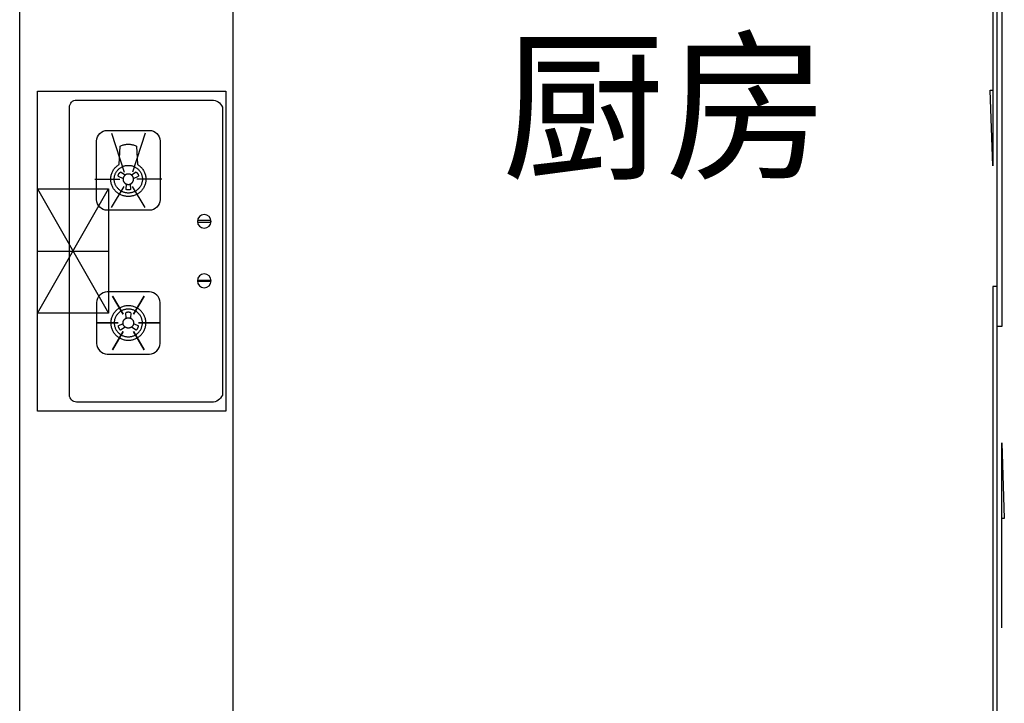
# Model space of a CAD drawing. Header units: millimetres. Extents: x 296296 to 297283, y 219875 to 220035.
# Tile 138 of 256: x 296863.62 to 296866.39, y 220016.33 to 220018.26. Entities that reach past the tile are written whole.
import ezdxf

# ---------------------------------------------------------------- set-up
doc = ezdxf.new("R2010")
doc.units = ezdxf.units.MM
doc.styles.get("Standard").update_dxf_attribs({"font": 'arial.ttf'})

# ---------------------------------------------------------------- blocks, each defined once
blk = doc.blocks.new('4uyh5uj6kj67j75rykjtuk7tsik76ykj')
at = {"color": 253}
blk.add_text('厨房', height=337.59, dxfattribs=at).set_placement((815730.6, 431145.4))
blk = doc.blocks.new('185洋房-边套（报建版）-旧规$0$185洋房-边套（报建版）$0$洋房户型$0$A$C98681575')
at = {"color": 253}
for p, q in [((252.6, 672.5), (265.6, 664)), ((283.3, 664), (296.3, 672.5)), ((259.7, 653.9), (245.7, 660.7)), ((267.5, 623.6), (268.6, 638.9)), ((280.4, 638.9), (281.4, 623.6)), ((303.3, 660.7), (289.2, 653.9)), ((530, 275), (330, 625)), ((530, 625), (330, 275)), ((267.5, 276.4), (268.6, 261.1)), ((280.4, 261.1), (281.4, 276.4)), ((259.7, 246.1), (245.7, 239.3)), ((252.6, 227.5), (265.6, 236.1)), ((283.3, 236.1), (296.3, 227.5)), ((303.3, 239.3), (289.2, 246.1))]:
    blk.add_line(p, q, dxfattribs=at)
for points in [[(0, 900), (0, 0), (530, 0), (530, 900)], [(229.9, 323.5), (260.1, 272.2)], [(319.1, 323.5), (288.8, 272.2)], [(185.3, 247.8), (245.7, 247.8)], [(229.9, 172), (260.1, 223.3)], [(319.1, 172), (288.8, 223.3)], [(363.7, 247.8), (303.2, 247.8)]]:
    blk.add_lwpolyline(points, close=True, dxfattribs=at)
for points in [[(440, 45), (440, 855, 0.414214), (420, 875), (40, 875, 0.324936), (10, 855), (10, 45, 0.324936), (40, 25), (420, 25, 0.414214)], [(215.3, 564.8), (333.7, 564.8, 0.414214), (363.7, 594.8), (363.7, 759.7, 0.414214), (333.7, 789.7), (215.3, 789.7, 0.414214), (185.3, 759.7), (185.3, 594.8, 0.414214)], [(44.6, 535.7), (77.4, 535.7, -1), (77.4, 531.7), (44.6, 531.7, -1)], [(44.6, 364.3), (77.4, 364.3, 1), (77.4, 368.3), (44.6, 368.3, 1)], [(215.3, 335.2), (333.7, 335.2, -0.414214), (363.7, 305.2), (363.7, 190.3, -0.414214), (333.7, 160.3), (215.3, 160.3, -0.414214), (185.3, 190.3), (185.3, 305.2, -0.414214)]]:
    blk.add_lwpolyline(points, format="xyb", close=True, dxfattribs=at)
for points in [[(227.4, 782.2), (262.6, 672.5)], [(321.5, 782.2), (286.4, 672.5)], [(180.3, 652.3), (250.7, 652.3)], [(368.6, 652.3), (298.3, 652.3)], [(227.4, 572.3), (262.6, 632.1)], [(321.5, 572.3), (286.4, 632.1)], [(530, 625), (330, 625), (330, 275), (530, 275)], [(530, 450), (330, 450)]]:
    blk.add_lwpolyline(points, dxfattribs=at)
for points in [[(224.9, 652.3, 0), (225, 649.9, 0), (225.2, 647.5, 0), (225.5, 645.1, 0), (225.9, 642.8, 0), (226.4, 640.4, 0), (227.1, 638.1, 0), (227.8, 635.9, 0), (228.7, 633.7, 0), (229.7, 631.5, 0), (230.8, 629.3, 0), (232, 627.3, 0), (233.3, 625.3, 0), (234.7, 623.3, 0), (236.2, 621.4, 0), (237.8, 619.6, 0), (239.4, 617.9, 0), (241.2, 616.2, 0), (243, 614.7, 0), (245, 613.2, 0), (246.9, 611.9, 0), (249, 610.6, 0), (251.1, 609.4, 0), (253.3, 608.3, 0), (255.5, 607.4, 0), (257.8, 606.5, 0), (260.1, 605.8, 0), (262.4, 605.1, 0), (264.8, 604.6, 0), (267.2, 604.2, 0), (269.6, 603.9, 0), (272, 603.7, 0), (274.5, 603.7, 0), (276.9, 603.7, 0), (279.3, 603.9, 0), (281.7, 604.2, 0), (284.1, 604.6, 0), (286.5, 605.1, 0), (288.9, 605.8, 0), (291.2, 606.5, 0), (293.4, 607.4, 0), (295.7, 608.3, 0), (297.8, 609.4, 0), (299.9, 610.6, 0), (302, 611.9, 0), (304, 613.2, 0), (305.9, 614.7, 0), (307.7, 616.2, 0), (309.5, 617.9, 0), (311.2, 619.6, 0), (312.8, 621.4, 0), (314.3, 623.3, 0), (315.7, 625.3, 0), (317, 627.3, 0), (318.2, 629.3, 0), (319.3, 631.5, 0), (320.2, 633.7, 0), (321.1, 635.9, 0), (321.9, 638.1, 0), (322.5, 640.4, 0), (323.1, 642.8, 0), (323.5, 645.1, 0), (323.8, 647.5, 0), (324, 649.9, 0), (324, 652.3, 0), (324, 654.6, 0), (323.8, 657, 0), (323.5, 659.4, 0), (323.1, 661.7, 0), (322.5, 664.1, 0), (321.9, 666.4, 0), (321.1, 668.6, 0), (320.2, 670.8, 0), (319.3, 673, 0), (318.2, 675.2, 0), (317, 677.2, 0), (315.7, 679.2, 0), (314.3, 681.2, 0), (312.8, 683.1, 0), (311.2, 684.9, 0), (309.5, 686.6, 0), (307.7, 688.3, 0), (305.9, 689.8, 0), (304, 691.3, 0), (302, 692.7, 0), (299.9, 693.9, 0), (297.8, 745.1, 0), (295.7, 746.2, 0), (293.4, 747.1, 0), (291.2, 748, 0), (288.9, 748.8, 0), (286.5, 749.4, 0), (284.1, 749.9, 0), (281.7, 750.3, 0), (279.3, 750.6, 0), (276.9, 750.8, 0), (274.5, 750.8, 0), (272, 750.8, 0), (269.6, 750.6, 0), (267.2, 750.3, 0), (264.8, 749.9, 0), (262.4, 749.4, 0), (260.1, 748.8, 0), (257.8, 748, 0), (255.5, 747.1, 0), (253.3, 746.2, 0), (251.1, 745.1, 0), (249, 693.9, 0), (246.9, 692.7, 0), (245, 691.3, 0), (243, 689.8, 0), (241.2, 688.3, 0), (239.4, 686.6, 0), (237.8, 684.9, 0), (236.2, 683.1, 0), (234.7, 681.2, 0), (233.3, 679.2, 0), (232, 677.2, 0), (230.8, 675.2, 0), (229.7, 673, 0), (228.7, 670.8, 0), (227.8, 668.6, 0), (227.1, 666.4, 0), (226.4, 664.1, 0), (225.9, 661.7, 0), (225.5, 659.4, 0), (225.2, 657, 0), (225, 654.6, 0), (224.9, 652.3, 0)], [(234.8, 652.3, 0), (234.9, 650.3, 0), (235, 648.4, 0), (235.3, 646.5, 0), (235.6, 644.7, 0), (236, 642.8, 0), (236.5, 641, 0), (237.1, 639.2, 0), (237.8, 637.4, 0), (238.6, 635.6, 0), (239.5, 633.9, 0), (240.5, 632.3, 0), (241.5, 630.7, 0), (242.6, 629.1, 0), (243.8, 627.6, 0), (245.1, 626.1, 0), (246.4, 624.8, 0), (247.8, 623.5, 0), (249.3, 622.2, 0), (250.9, 621, 0), (252.4, 619.9, 0), (254.1, 618.9, 0), (255.8, 618, 0), (257.5, 617.1, 0), (259.3, 616.3, 0), (261.1, 615.7, 0), (263, 615.1, 0), (264.8, 614.5, 0), (266.7, 614.1, 0), (268.7, 613.8, 0), (270.6, 613.6, 0), (272.5, 613.4, 0), (274.5, 613.4, 0), (276.4, 613.4, 0), (278.4, 613.6, 0), (280.3, 613.8, 0), (282.2, 614.1, 0), (284.1, 614.5, 0), (286, 615.1, 0), (287.8, 615.7, 0), (289.6, 616.3, 0), (291.4, 617.1, 0), (293.2, 618, 0), (294.8, 618.9, 0), (296.5, 619.9, 0), (298.1, 621, 0), (299.6, 622.2, 0), (301.1, 623.5, 0), (302.5, 624.8, 0), (303.8, 626.1, 0), (305.1, 627.6, 0), (306.3, 629.1, 0), (307.4, 630.7, 0), (308.5, 632.3, 0), (309.4, 633.9, 0), (310.3, 635.6, 0), (311.1, 637.4, 0), (311.8, 639.2, 0), (312.4, 641, 0), (312.9, 642.8, 0), (313.3, 644.7, 0), (313.7, 646.5, 0), (313.9, 648.4, 0), (314.1, 650.3, 0), (314.1, 652.3, 0), (314.1, 654.2, 0), (313.9, 656.1, 0), (313.7, 658, 0), (313.3, 659.8, 0), (312.9, 661.7, 0), (312.4, 663.5, 0), (311.8, 665.3, 0), (311.1, 667.1, 0), (310.3, 668.9, 0), (309.4, 670.6, 0), (308.5, 672.2, 0), (307.4, 673.8, 0), (306.3, 675.4, 0), (305.1, 676.9, 0), (303.8, 678.4, 0), (302.5, 679.7, 0), (301.1, 681.1, 0), (299.6, 682.3, 0), (298.1, 683.5, 0), (296.5, 684.6, 0), (294.8, 685.6, 0), (293.2, 686.5, 0), (291.4, 687.4, 0), (289.6, 688.2, 0), (287.8, 688.9, 0), (286, 689.5, 0), (284.1, 690, 0), (282.2, 690.4, 0), (280.3, 690.7, 0), (278.4, 690.9, 0), (276.4, 691.1, 0), (274.5, 691.1, 0), (272.5, 691.1, 0), (270.6, 690.9, 0), (268.7, 690.7, 0), (266.7, 690.4, 0), (264.8, 690, 0), (263, 689.5, 0), (261.1, 688.9, 0), (259.3, 688.2, 0), (257.5, 687.4, 0), (255.8, 686.5, 0), (254.1, 685.6, 0), (252.4, 684.6, 0), (250.9, 683.5, 0), (249.3, 682.3, 0), (247.8, 681.1, 0), (246.4, 679.7, 0), (245.1, 678.4, 0), (243.8, 676.9, 0), (242.6, 675.4, 0), (241.5, 673.8, 0), (240.5, 672.2, 0), (239.5, 670.6, 0), (238.6, 668.9, 0), (237.8, 667.1, 0), (237.1, 665.3, 0), (236.5, 663.5, 0), (236, 661.7, 0), (235.6, 659.8, 0), (235.3, 658, 0), (235, 656.1, 0), (234.9, 654.2, 0), (234.8, 652.3, 0)], [(252.6, 672.5, 0), (252.5, 672.4, 0), (252.4, 672.3, 0), (252.4, 672.3, 0), (252.3, 672.2, 0), (252.2, 672.1, 0), (252.1, 672.1, 0), (252, 672, 0), (251.9, 671.9, 0), (251.8, 671.9, 0), (251.7, 671.8, 0), (251.7, 671.7, 0), (251.6, 671.7, 0), (251.5, 671.6, 0), (251.4, 671.5, 0), (251.3, 671.5, 0), (251.2, 671.4, 0), (251.1, 671.3, 0), (251.1, 671.2, 0), (251, 671.2, 0), (250.9, 671.1, 0), (250.8, 671, 0), (250.7, 670.9, 0), (250.7, 670.9, 0), (250.6, 670.8, 0), (250.5, 670.7, 0), (250.4, 670.6, 0), (250.3, 670.5, 0), (250.3, 670.5, 0), (250.2, 670.4, 0), (250.1, 670.3, 0), (250, 670.2, 0), (250, 670.1, 0), (249.9, 670.1, 0), (249.8, 670, 0), (249.7, 669.9, 0), (249.7, 669.8, 0), (249.6, 669.7, 0), (249.5, 669.6, 0), (249.5, 669.6, 0), (249.4, 669.5, 0), (249.3, 669.4, 0), (249.2, 669.3, 0), (249.2, 669.2, 0), (249.1, 669.1, 0), (249, 669, 0), (249, 669, 0), (248.9, 668.9, 0), (248.8, 668.8, 0), (248.8, 668.7, 0), (248.7, 668.6, 0), (248.6, 668.5, 0), (248.6, 668.4, 0), (248.5, 668.3, 0), (248.5, 668.2, 0), (248.4, 668.2, 0), (248.3, 668.1, 0), (248.3, 668, 0), (248.2, 667.9, 0), (248.2, 667.8, 0), (248.1, 667.7, 0), (248, 667.6, 0), (248, 667.5, 0), (247.9, 667.4, 0), (247.9, 667.3, 0), (247.8, 667.2, 0), (247.8, 667.1, 0), (247.7, 667, 0), (247.6, 666.9, 0), (247.6, 666.8, 0), (247.5, 666.7, 0), (247.5, 666.6, 0), (247.4, 666.5, 0), (247.4, 666.4, 0), (247.3, 666.4, 0), (247.3, 666.3, 0), (247.2, 666.2, 0), (247.2, 666.1, 0), (247.1, 666, 0), (247.1, 665.9, 0), (247.1, 665.8, 0), (247, 665.7, 0), (247, 665.6, 0), (246.9, 665.5, 0), (246.9, 665.4, 0), (246.8, 665.3, 0), (246.8, 665.1, 0), (246.8, 665, 0), (246.7, 664.9, 0), (246.7, 664.8, 0), (246.6, 664.7, 0), (246.6, 664.6, 0), (246.6, 664.5, 0), (246.5, 664.4, 0), (246.5, 664.3, 0), (246.5, 664.2, 0), (246.4, 664.1, 0), (246.4, 664, 0), (246.4, 663.9, 0), (246.3, 663.8, 0), (246.3, 663.7, 0), (246.3, 663.6, 0), (246.2, 663.5, 0), (246.2, 663.4, 0), (246.2, 663.3, 0), (246.1, 663.2, 0), (246.1, 663.1, 0), (246.1, 663, 0), (246.1, 662.9, 0), (246, 662.7, 0), (246, 662.6, 0), (246, 662.5, 0), (246, 662.4, 0), (245.9, 662.3, 0), (245.9, 662.2, 0), (245.9, 662.1, 0), (245.9, 662, 0), (245.9, 661.9, 0), (245.8, 661.8, 0), (245.8, 661.7, 0), (245.8, 661.6, 0), (245.8, 661.5, 0), (245.8, 661.3, 0), (245.8, 661.2, 0), (245.7, 661.1, 0), (245.7, 661, 0), (245.7, 660.9, 0), (245.7, 660.8, 0), (245.7, 660.7, 0)], [(259.6, 652.3, 0), (259.6, 652.6, 0), (259.6, 653, 0), (259.6, 653.3, 0), (259.7, 653.7, 0), (259.7, 654, 0), (259.8, 654.4, 0), (259.8, 654.7, 0), (259.9, 655.1, 0), (260, 655.4, 0), (260.1, 655.8, 0), (260.1, 656.1, 0), (260.2, 656.5, 0), (260.4, 656.8, 0), (260.5, 657.2, 0), (260.6, 657.5, 0), (260.7, 657.8, 0), (260.9, 658.2, 0), (261, 658.5, 0), (261.2, 658.8, 0), (261.4, 659.1, 0), (261.5, 659.4, 0), (261.7, 659.7, 0), (261.9, 660.1, 0), (262.1, 660.4, 0), (262.3, 660.6, 0), (262.5, 660.9, 0), (262.8, 661.2, 0), (263, 661.5, 0), (263.2, 661.8, 0), (263.5, 662, 0), (263.7, 662.3, 0), (264, 662.6, 0), (264.2, 662.8, 0), (264.5, 663.1, 0), (264.8, 663.3, 0), (265, 663.5, 0), (265.3, 663.7, 0), (265.6, 664, 0), (265.9, 664.2, 0), (266.2, 664.4, 0), (266.5, 664.6, 0), (266.8, 664.8, 0), (267.1, 664.9, 0), (267.5, 665.1, 0), (267.8, 665.3, 0), (268.1, 665.4, 0), (268.4, 665.6, 0), (268.8, 665.7, 0), (269.1, 665.9, 0), (269.5, 666, 0), (269.8, 666.1, 0), (270.2, 666.2, 0), (270.5, 666.3, 0), (270.9, 666.4, 0), (271.2, 666.5, 0), (271.6, 666.6, 0), (271.9, 666.6, 0), (272.3, 666.7, 0), (272.6, 666.7, 0), (273, 666.8, 0), (273.4, 666.8, 0), (273.7, 666.8, 0), (274.1, 666.8, 0), (274.5, 666.8, 0), (274.8, 666.8, 0), (275.2, 666.8, 0), (275.6, 666.8, 0), (275.9, 666.8, 0), (276.3, 666.7, 0), (276.7, 666.7, 0), (277, 666.6, 0), (277.4, 666.6, 0), (277.7, 666.5, 0), (278.1, 666.4, 0), (278.4, 666.3, 0), (278.8, 666.2, 0), (279.1, 666.1, 0), (279.5, 666, 0), (279.8, 665.9, 0), (280.2, 665.7, 0), (280.5, 665.6, 0), (280.8, 665.4, 0), (281.2, 665.3, 0), (281.5, 665.1, 0), (281.8, 664.9, 0), (282.1, 664.8, 0), (282.4, 664.6, 0), (282.7, 664.4, 0), (283, 664.2, 0), (283.3, 664, 0), (283.6, 663.7, 0), (283.9, 663.5, 0), (284.2, 663.3, 0), (284.5, 663.1, 0), (284.7, 662.8, 0), (285, 662.6, 0), (285.2, 662.3, 0), (285.5, 662, 0), (285.7, 661.8, 0), (286, 661.5, 0), (286.2, 661.2, 0), (286.4, 660.9, 0), (286.6, 660.6, 0), (286.8, 660.4, 0), (287, 660.1, 0), (287.2, 659.7, 0), (287.4, 659.4, 0), (287.6, 659.1, 0), (287.7, 658.8, 0), (287.9, 658.5, 0), (288.1, 658.2, 0), (288.2, 657.8, 0), (288.3, 657.5, 0), (288.5, 657.2, 0), (288.6, 656.8, 0), (288.7, 656.5, 0), (288.8, 656.1, 0), (288.9, 655.8, 0), (289, 655.4, 0), (289, 655.1, 0), (289.1, 654.7, 0), (289.2, 654.4, 0), (289.2, 654, 0), (289.3, 653.7, 0), (289.3, 653.3, 0), (289.3, 653, 0), (289.3, 652.6, 0), (289.3, 652.3, 0)], [(303.3, 660.7, 0), (303.2, 660.8, 0), (303.2, 660.9, 0), (303.2, 661, 0), (303.2, 661.1, 0), (303.2, 661.2, 0), (303.2, 661.3, 0), (303.2, 661.5, 0), (303.1, 661.6, 0), (303.1, 661.7, 0), (303.1, 661.8, 0), (303.1, 661.9, 0), (303.1, 662, 0), (303, 662.1, 0), (303, 662.2, 0), (303, 662.3, 0), (303, 662.4, 0), (303, 662.5, 0), (302.9, 662.6, 0), (302.9, 662.7, 0), (302.9, 662.9, 0), (302.9, 663, 0), (302.8, 663.1, 0), (302.8, 663.2, 0), (302.8, 663.3, 0), (302.7, 663.4, 0), (302.7, 663.5, 0), (302.7, 663.6, 0), (302.7, 663.7, 0), (302.6, 663.8, 0), (302.6, 663.9, 0), (302.6, 664, 0), (302.5, 664.1, 0), (302.5, 664.2, 0), (302.5, 664.3, 0), (302.4, 664.4, 0), (302.4, 664.5, 0), (302.3, 664.6, 0), (302.3, 664.7, 0), (302.3, 664.8, 0), (302.2, 664.9, 0), (302.2, 665, 0), (302.1, 665.1, 0), (302.1, 665.3, 0), (302.1, 665.4, 0), (302, 665.5, 0), (302, 665.6, 0), (301.9, 665.7, 0), (301.9, 665.8, 0), (301.8, 665.9, 0), (301.8, 666, 0), (301.7, 666.1, 0), (301.7, 666.2, 0), (301.6, 666.3, 0), (301.6, 666.4, 0), (301.5, 666.4, 0), (301.5, 666.5, 0), (301.4, 666.6, 0), (301.4, 666.7, 0), (301.3, 666.8, 0), (301.3, 666.9, 0), (301.2, 667, 0), (301.2, 667.1, 0), (301.1, 667.2, 0), (301.1, 667.3, 0), (301, 667.4, 0), (301, 667.5, 0), (300.9, 667.6, 0), (300.8, 667.7, 0), (300.8, 667.8, 0), (300.7, 667.9, 0), (300.7, 668, 0), (300.6, 668.1, 0), (300.5, 668.2, 0), (300.5, 668.2, 0), (300.4, 668.3, 0), (300.4, 668.4, 0), (300.3, 668.5, 0), (300.2, 668.6, 0), (300.2, 668.7, 0), (300.1, 668.8, 0), (300, 668.9, 0), (300, 669, 0), (299.9, 669, 0), (299.8, 669.1, 0), (299.8, 669.2, 0), (299.7, 669.3, 0), (299.6, 669.4, 0), (299.6, 669.5, 0), (299.5, 669.6, 0), (299.4, 669.6, 0), (299.3, 669.7, 0), (299.3, 669.8, 0), (299.2, 669.9, 0), (299.1, 670, 0), (299, 670.1, 0), (299, 670.1, 0), (298.9, 670.2, 0), (298.8, 670.3, 0), (298.7, 670.4, 0), (298.7, 670.5, 0), (298.6, 670.5, 0), (298.5, 670.6, 0), (298.4, 670.7, 0), (298.4, 670.8, 0), (298.3, 670.9, 0), (298.2, 670.9, 0), (298.1, 671, 0), (298, 671.1, 0), (298, 671.2, 0), (297.9, 671.2, 0), (297.8, 671.3, 0), (297.7, 671.4, 0), (297.6, 671.5, 0), (297.5, 671.5, 0), (297.5, 671.6, 0), (297.4, 671.7, 0), (297.3, 671.7, 0), (297.2, 671.8, 0), (297.1, 671.9, 0), (297, 671.9, 0), (296.9, 672, 0), (296.8, 672.1, 0), (296.8, 672.1, 0), (296.7, 672.2, 0), (296.6, 672.3, 0), (296.5, 672.3, 0), (296.4, 672.4, 0), (296.3, 672.5, 0)], [(289.3, 652.3, 0), (289.3, 651.9, 0), (289.3, 651.5, 0), (289.3, 651.2, 0), (289.3, 650.8, 0), (289.2, 650.5, 0), (289.2, 650.1, 0), (289.1, 649.8, 0), (289, 649.4, 0), (289, 649.1, 0), (288.9, 648.7, 0), (288.8, 648.4, 0), (288.7, 648, 0), (288.6, 647.7, 0), (288.5, 647.3, 0), (288.3, 647, 0), (288.2, 646.7, 0), (288.1, 646.3, 0), (287.9, 646, 0), (287.7, 645.7, 0), (287.6, 645.4, 0), (287.4, 645.1, 0), (287.2, 644.8, 0), (287, 644.5, 0), (286.8, 644.2, 0), (286.6, 643.9, 0), (286.4, 643.6, 0), (286.2, 643.3, 0), (286, 643, 0), (285.7, 642.7, 0), (285.5, 642.5, 0), (285.2, 642.2, 0), (285, 641.9, 0), (284.7, 641.7, 0), (284.5, 641.5, 0), (284.2, 641.2, 0), (283.9, 641, 0), (283.6, 640.8, 0), (283.3, 640.5, 0), (283, 640.3, 0), (282.7, 640.1, 0), (282.4, 639.9, 0), (282.1, 639.7, 0), (281.8, 639.6, 0), (281.5, 639.4, 0), (281.2, 639.2, 0), (280.8, 639.1, 0), (280.5, 638.9, 0), (280.2, 638.8, 0), (279.8, 638.7, 0), (279.5, 638.5, 0), (279.1, 638.4, 0), (278.8, 638.3, 0), (278.4, 638.2, 0), (278.1, 638.1, 0), (277.7, 638, 0), (277.4, 638, 0), (277, 637.9, 0), (276.7, 637.8, 0), (276.3, 637.8, 0), (275.9, 637.7, 0), (275.6, 637.7, 0), (275.2, 637.7, 0), (274.8, 637.7, 0), (274.5, 637.7, 0), (274.1, 637.7, 0), (273.7, 637.7, 0), (273.4, 637.7, 0), (273, 637.7, 0), (272.6, 637.8, 0), (272.3, 637.8, 0), (271.9, 637.9, 0), (271.6, 638, 0), (271.2, 638, 0), (270.9, 638.1, 0), (270.5, 638.2, 0), (270.2, 638.3, 0), (269.8, 638.4, 0), (269.5, 638.5, 0), (269.1, 638.7, 0), (268.8, 638.8, 0), (268.4, 638.9, 0), (268.1, 639.1, 0), (267.8, 639.2, 0), (267.5, 639.4, 0), (267.1, 639.6, 0), (266.8, 639.7, 0), (266.5, 639.9, 0), (266.2, 640.1, 0), (265.9, 640.3, 0), (265.6, 640.5, 0), (265.3, 640.8, 0), (265, 641, 0), (264.8, 641.2, 0), (264.5, 641.5, 0), (264.2, 641.7, 0), (264, 641.9, 0), (263.7, 642.2, 0), (263.5, 642.5, 0), (263.2, 642.7, 0), (263, 643, 0), (262.8, 643.3, 0), (262.5, 643.6, 0), (262.3, 643.9, 0), (262.1, 644.2, 0), (261.9, 644.5, 0), (261.7, 644.8, 0), (261.5, 645.1, 0), (261.4, 645.4, 0), (261.2, 645.7, 0), (261, 646, 0), (260.9, 646.3, 0), (260.7, 646.7, 0), (260.6, 647, 0), (260.5, 647.3, 0), (260.4, 647.7, 0), (260.2, 648, 0), (260.1, 648.4, 0), (260.1, 648.7, 0), (260, 649.1, 0), (259.9, 649.4, 0), (259.8, 649.8, 0), (259.8, 650.1, 0), (259.7, 650.5, 0), (259.7, 650.8, 0), (259.6, 651.2, 0), (259.6, 651.5, 0), (259.6, 651.9, 0), (259.6, 652.3, 0)], [(267.5, 623.6, 0), (267.6, 623.5, 0), (267.7, 623.5, 0), (267.8, 623.5, 0), (267.9, 623.4, 0), (268, 623.4, 0), (268.1, 623.3, 0), (268.3, 623.3, 0), (268.4, 623.3, 0), (268.5, 623.2, 0), (268.6, 623.2, 0), (268.7, 623.1, 0), (268.8, 623.1, 0), (268.9, 623.1, 0), (269, 623, 0), (269.1, 623, 0), (269.2, 623, 0), (269.3, 622.9, 0), (269.4, 622.9, 0), (269.5, 622.9, 0), (269.6, 622.8, 0), (269.7, 622.8, 0), (269.8, 622.8, 0), (269.9, 622.7, 0), (270.1, 622.7, 0), (270.2, 622.7, 0), (270.3, 622.6, 0), (270.4, 622.6, 0), (270.5, 622.6, 0), (270.6, 622.6, 0), (270.7, 622.5, 0), (270.8, 622.5, 0), (270.9, 622.5, 0), (271, 622.5, 0), (271.1, 622.5, 0), (271.2, 622.4, 0), (271.4, 622.4, 0), (271.5, 622.4, 0), (271.6, 622.4, 0), (271.7, 622.4, 0), (271.8, 622.3, 0), (271.9, 622.3, 0), (272, 622.3, 0), (272.1, 622.3, 0), (272.2, 622.3, 0), (272.4, 622.3, 0), (272.5, 622.2, 0), (272.6, 622.2, 0), (272.7, 622.2, 0), (272.8, 622.2, 0), (272.9, 622.2, 0), (273, 622.2, 0), (273.1, 622.2, 0), (273.2, 622.2, 0), (273.4, 622.2, 0), (273.5, 622.2, 0), (273.6, 622.1, 0), (273.7, 622.1, 0), (273.8, 622.1, 0), (273.9, 622.1, 0), (274, 622.1, 0), (274.1, 622.1, 0), (274.2, 622.1, 0), (274.4, 622.1, 0), (274.5, 622.1, 0), (274.6, 622.1, 0), (274.7, 622.1, 0), (274.8, 622.1, 0), (274.9, 622.1, 0), (275, 622.1, 0), (275.1, 622.1, 0), (275.3, 622.1, 0), (275.4, 622.1, 0), (275.5, 622.2, 0), (275.6, 622.2, 0), (275.7, 622.2, 0), (275.8, 622.2, 0), (275.9, 622.2, 0), (276, 622.2, 0), (276.1, 622.2, 0), (276.3, 622.2, 0), (276.4, 622.2, 0), (276.5, 622.2, 0), (276.6, 622.3, 0), (276.7, 622.3, 0), (276.8, 622.3, 0), (276.9, 622.3, 0), (277, 622.3, 0), (277.1, 622.3, 0), (277.2, 622.4, 0), (277.4, 622.4, 0), (277.5, 622.4, 0), (277.6, 622.4, 0), (277.7, 622.4, 0), (277.8, 622.5, 0), (277.9, 622.5, 0), (278, 622.5, 0), (278.1, 622.5, 0), (278.2, 622.5, 0), (278.3, 622.6, 0), (278.5, 622.6, 0), (278.6, 622.6, 0), (278.7, 622.6, 0), (278.8, 622.7, 0), (278.9, 622.7, 0), (279, 622.7, 0), (279.1, 622.8, 0), (279.2, 622.8, 0), (279.3, 622.8, 0), (279.4, 622.9, 0), (279.5, 622.9, 0), (279.6, 622.9, 0), (279.7, 623, 0), (279.8, 623, 0), (280, 623, 0), (280.1, 623.1, 0), (280.2, 623.1, 0), (280.3, 623.1, 0), (280.4, 623.2, 0), (280.5, 623.2, 0), (280.6, 623.3, 0), (280.7, 623.3, 0), (280.8, 623.3, 0), (280.9, 623.4, 0), (281, 623.4, 0), (281.1, 623.5, 0), (281.2, 623.5, 0), (281.3, 623.5, 0), (281.4, 623.6, 0)], [(224.9, 247.8, 0), (225, 250.1, 0), (225.2, 252.5, 0), (225.5, 254.9, 0), (225.9, 257.2, 0), (226.4, 259.6, 0), (227.1, 261.9, 0), (227.8, 264.1, 0), (228.7, 266.3, 0), (229.7, 268.5, 0), (230.8, 270.7, 0), (232, 272.7, 0), (233.3, 274.7, 0), (234.7, 276.7, 0), (236.2, 278.6, 0), (237.8, 280.4, 0), (239.4, 282.1, 0), (241.2, 283.8, 0), (243, 285.3, 0), (245, 286.8, 0), (246.9, 288.2, 0), (249, 289.4, 0), (251.1, 290.6, 0), (253.3, 291.7, 0), (255.5, 292.6, 0), (257.8, 293.5, 0), (260.1, 294.3, 0), (262.4, 294.9, 0), (264.8, 295.4, 0), (267.2, 295.8, 0), (269.6, 296.1, 0), (272, 296.3, 0), (274.5, 296.3, 0), (276.9, 296.3, 0), (279.3, 296.1, 0), (281.7, 295.8, 0), (284.1, 295.4, 0), (286.5, 294.9, 0), (288.9, 294.3, 0), (291.2, 293.5, 0), (293.4, 292.6, 0), (295.7, 291.7, 0), (297.8, 290.6, 0), (299.9, 289.4, 0), (302, 288.2, 0), (304, 286.8, 0), (305.9, 285.3, 0), (307.7, 283.8, 0), (309.5, 282.1, 0), (311.2, 280.4, 0), (312.8, 278.6, 0), (314.3, 276.7, 0), (315.7, 274.7, 0), (317, 272.7, 0), (318.2, 270.7, 0), (319.3, 268.5, 0), (320.2, 266.3, 0), (321.1, 264.1, 0), (321.9, 261.9, 0), (322.5, 259.6, 0), (323.1, 257.2, 0), (323.5, 254.9, 0), (323.8, 252.5, 0), (324, 250.1, 0), (324, 247.8, 0), (324, 245.4, 0), (323.8, 243, 0), (323.5, 240.6, 0), (323.1, 238.3, 0), (322.5, 235.9, 0), (321.9, 233.6, 0), (321.1, 231.4, 0), (320.2, 229.2, 0), (319.3, 227, 0), (318.2, 224.8, 0), (317, 222.8, 0), (315.7, 220.8, 0), (314.3, 218.8, 0), (312.8, 216.9, 0), (311.2, 215.1, 0), (309.5, 213.4, 0), (307.7, 211.8, 0), (305.9, 210.2, 0), (304, 208.7, 0), (302, 207.4, 0), (299.9, 206.1, 0), (297.8, 204.9, 0), (295.7, 203.8, 0), (293.4, 202.9, 0), (291.2, 202, 0), (288.9, 201.3, 0), (286.5, 200.6, 0), (284.1, 200.1, 0), (281.7, 199.7, 0), (279.3, 199.4, 0), (276.9, 199.2, 0), (274.5, 199.2, 0), (272, 199.2, 0), (269.6, 199.4, 0), (267.2, 199.7, 0), (264.8, 200.1, 0), (262.4, 200.6, 0), (260.1, 201.3, 0), (257.8, 202, 0), (255.5, 202.9, 0), (253.3, 203.8, 0), (251.1, 204.9, 0), (249, 206.1, 0), (246.9, 207.4, 0), (245, 208.7, 0), (243, 210.2, 0), (241.2, 211.8, 0), (239.4, 213.4, 0), (237.8, 215.1, 0), (236.2, 216.9, 0), (234.7, 218.8, 0), (233.3, 220.8, 0), (232, 222.8, 0), (230.8, 224.8, 0), (229.7, 227, 0), (228.7, 229.2, 0), (227.8, 231.4, 0), (227.1, 233.6, 0), (226.4, 235.9, 0), (225.9, 238.3, 0), (225.5, 240.6, 0), (225.2, 243, 0), (225, 245.4, 0), (224.9, 247.8, 0)], [(234.8, 247.8, 0), (234.9, 249.7, 0), (235, 251.6, 0), (235.3, 253.5, 0), (235.6, 255.3, 0), (236, 257.2, 0), (236.5, 259, 0), (237.1, 260.8, 0), (237.8, 262.6, 0), (238.6, 264.4, 0), (239.5, 266.1, 0), (240.5, 267.7, 0), (241.5, 269.4, 0), (242.6, 270.9, 0), (243.8, 272.4, 0), (245.1, 273.9, 0), (246.4, 275.2, 0), (247.8, 276.6, 0), (249.3, 277.8, 0), (250.9, 279, 0), (252.4, 280.1, 0), (254.1, 281.1, 0), (255.8, 282, 0), (257.5, 282.9, 0), (259.3, 283.7, 0), (261.1, 284.4, 0), (263, 285, 0), (264.8, 285.5, 0), (266.7, 285.9, 0), (268.7, 286.2, 0), (270.6, 286.4, 0), (272.5, 286.6, 0), (274.5, 286.6, 0), (276.4, 286.6, 0), (278.4, 286.4, 0), (280.3, 286.2, 0), (282.2, 285.9, 0), (284.1, 285.5, 0), (286, 285, 0), (287.8, 284.4, 0), (289.6, 283.7, 0), (291.4, 282.9, 0), (293.2, 282, 0), (294.8, 281.1, 0), (296.5, 280.1, 0), (298.1, 279, 0), (299.6, 277.8, 0), (301.1, 276.6, 0), (302.5, 275.2, 0), (303.8, 273.9, 0), (305.1, 272.4, 0), (306.3, 270.9, 0), (307.4, 269.4, 0), (308.5, 267.7, 0), (309.4, 266.1, 0), (310.3, 264.4, 0), (311.1, 262.6, 0), (311.8, 260.8, 0), (312.4, 259, 0), (312.9, 257.2, 0), (313.3, 255.3, 0), (313.7, 253.5, 0), (313.9, 251.6, 0), (314.1, 249.7, 0), (314.1, 247.8, 0), (314.1, 245.8, 0), (313.9, 243.9, 0), (313.7, 242.1, 0), (313.3, 240.2, 0), (312.9, 238.3, 0), (312.4, 236.5, 0), (311.8, 234.7, 0), (311.1, 232.9, 0), (310.3, 231.1, 0), (309.4, 229.4, 0), (308.5, 227.8, 0), (307.4, 226.2, 0), (306.3, 224.6, 0), (305.1, 223.1, 0), (303.8, 221.6, 0), (302.5, 220.3, 0), (301.1, 219, 0), (299.6, 217.7, 0), (298.1, 216.5, 0), (296.5, 215.4, 0), (294.8, 214.4, 0), (293.2, 213.5, 0), (291.4, 212.6, 0), (289.6, 211.8, 0), (287.8, 211.2, 0), (286, 210.6, 0), (284.1, 210, 0), (282.2, 209.6, 0), (280.3, 209.3, 0), (278.4, 209.1, 0), (276.4, 208.9, 0), (274.5, 208.9, 0), (272.5, 208.9, 0), (270.6, 209.1, 0), (268.7, 209.3, 0), (266.7, 209.6, 0), (264.8, 210, 0), (263, 210.6, 0), (261.1, 211.2, 0), (259.3, 211.8, 0), (257.5, 212.6, 0), (255.8, 213.5, 0), (254.1, 214.4, 0), (252.4, 215.4, 0), (250.9, 216.5, 0), (249.3, 217.7, 0), (247.8, 219, 0), (246.4, 220.3, 0), (245.1, 221.6, 0), (243.8, 223.1, 0), (242.6, 224.6, 0), (241.5, 226.2, 0), (240.5, 227.8, 0), (239.5, 229.4, 0), (238.6, 231.1, 0), (237.8, 232.9, 0), (237.1, 234.7, 0), (236.5, 236.5, 0), (236, 238.3, 0), (235.6, 240.2, 0), (235.3, 242.1, 0), (235, 243.9, 0), (234.9, 245.8, 0), (234.8, 247.8, 0)], [(267.5, 276.4, 0), (267.6, 276.5, 0), (267.7, 276.5, 0), (267.8, 276.5, 0), (267.9, 276.6, 0), (268, 276.6, 0), (268.1, 276.7, 0), (268.3, 276.7, 0), (268.4, 276.8, 0), (268.5, 276.8, 0), (268.6, 276.8, 0), (268.7, 276.9, 0), (268.8, 276.9, 0), (268.9, 276.9, 0), (269, 277, 0), (269.1, 277, 0), (269.2, 277.1, 0), (269.3, 277.1, 0), (269.4, 277.1, 0), (269.5, 277.2, 0), (269.6, 277.2, 0), (269.7, 277.2, 0), (269.8, 277.2, 0), (269.9, 277.3, 0), (270.1, 277.3, 0), (270.2, 277.3, 0), (270.3, 277.4, 0), (270.4, 277.4, 0), (270.5, 277.4, 0), (270.6, 277.4, 0), (270.7, 277.5, 0), (270.8, 277.5, 0), (270.9, 277.5, 0), (271, 277.5, 0), (271.1, 277.6, 0), (271.2, 277.6, 0), (271.4, 277.6, 0), (271.5, 277.6, 0), (271.6, 277.6, 0), (271.7, 277.7, 0), (271.8, 277.7, 0), (271.9, 277.7, 0), (272, 277.7, 0), (272.1, 277.7, 0), (272.2, 277.7, 0), (272.4, 277.7, 0), (272.5, 277.8, 0), (272.6, 277.8, 0), (272.7, 277.8, 0), (272.8, 277.8, 0), (272.9, 277.8, 0), (273, 277.8, 0), (273.1, 277.8, 0), (273.2, 277.8, 0), (273.4, 277.8, 0), (273.5, 277.9, 0), (273.6, 277.9, 0), (273.7, 277.9, 0), (273.8, 277.9, 0), (273.9, 277.9, 0), (274, 277.9, 0), (274.1, 277.9, 0), (274.2, 277.9, 0), (274.4, 277.9, 0), (274.5, 277.9, 0), (274.6, 277.9, 0), (274.7, 277.9, 0), (274.8, 277.9, 0), (274.9, 277.9, 0), (275, 277.9, 0), (275.1, 277.9, 0), (275.3, 277.9, 0), (275.4, 277.9, 0), (275.5, 277.9, 0), (275.6, 277.8, 0), (275.7, 277.8, 0), (275.8, 277.8, 0), (275.9, 277.8, 0), (276, 277.8, 0), (276.1, 277.8, 0), (276.3, 277.8, 0), (276.4, 277.8, 0), (276.5, 277.8, 0), (276.6, 277.7, 0), (276.7, 277.7, 0), (276.8, 277.7, 0), (276.9, 277.7, 0), (277, 277.7, 0), (277.1, 277.7, 0), (277.2, 277.7, 0), (277.4, 277.6, 0), (277.5, 277.6, 0), (277.6, 277.6, 0), (277.7, 277.6, 0), (277.8, 277.6, 0), (277.9, 277.5, 0), (278, 277.5, 0), (278.1, 277.5, 0), (278.2, 277.5, 0), (278.3, 277.4, 0), (278.5, 277.4, 0), (278.6, 277.4, 0), (278.7, 277.4, 0), (278.8, 277.3, 0), (278.9, 277.3, 0), (279, 277.3, 0), (279.1, 277.2, 0), (279.2, 277.2, 0), (279.3, 277.2, 0), (279.4, 277.2, 0), (279.5, 277.1, 0), (279.6, 277.1, 0), (279.7, 277.1, 0), (279.8, 277, 0), (280, 277, 0), (280.1, 276.9, 0), (280.2, 276.9, 0), (280.3, 276.9, 0), (280.4, 276.8, 0), (280.5, 276.8, 0), (280.6, 276.8, 0), (280.7, 276.7, 0), (280.8, 276.7, 0), (280.9, 276.6, 0), (281, 276.6, 0), (281.1, 276.5, 0), (281.2, 276.5, 0), (281.3, 276.5, 0), (281.4, 276.4, 0)], [(289.3, 247.8, 0), (289.3, 248.1, 0), (289.3, 248.5, 0), (289.3, 248.8, 0), (289.3, 249.2, 0), (289.2, 249.5, 0), (289.2, 249.9, 0), (289.1, 250.2, 0), (289, 250.6, 0), (289, 250.9, 0), (288.9, 251.3, 0), (288.8, 251.6, 0), (288.7, 252, 0), (288.6, 252.3, 0), (288.5, 252.7, 0), (288.3, 253, 0), (288.2, 253.3, 0), (288.1, 253.7, 0), (287.9, 254, 0), (287.7, 254.3, 0), (287.6, 254.6, 0), (287.4, 254.9, 0), (287.2, 255.2, 0), (287, 255.6, 0), (286.8, 255.9, 0), (286.6, 256.1, 0), (286.4, 256.4, 0), (286.2, 256.7, 0), (286, 257, 0), (285.7, 257.3, 0), (285.5, 257.5, 0), (285.2, 257.8, 0), (285, 258.1, 0), (284.7, 258.3, 0), (284.5, 258.6, 0), (284.2, 258.8, 0), (283.9, 259, 0), (283.6, 259.2, 0), (283.3, 259.5, 0), (283, 259.7, 0), (282.7, 259.9, 0), (282.4, 260.1, 0), (282.1, 260.3, 0), (281.8, 260.4, 0), (281.5, 260.6, 0), (281.2, 260.8, 0), (280.8, 260.9, 0), (280.5, 261.1, 0), (280.2, 261.2, 0), (279.8, 261.4, 0), (279.5, 261.5, 0), (279.1, 261.6, 0), (278.8, 261.7, 0), (278.4, 261.8, 0), (278.1, 261.9, 0), (277.7, 262, 0), (277.4, 262.1, 0), (277, 262.1, 0), (276.7, 262.2, 0), (276.3, 262.2, 0), (275.9, 262.3, 0), (275.6, 262.3, 0), (275.2, 262.3, 0), (274.8, 262.3, 0), (274.5, 262.3, 0), (274.1, 262.3, 0), (273.7, 262.3, 0), (273.4, 262.3, 0), (273, 262.3, 0), (272.6, 262.2, 0), (272.3, 262.2, 0), (271.9, 262.1, 0), (271.6, 262.1, 0), (271.2, 262, 0), (270.9, 261.9, 0), (270.5, 261.8, 0), (270.2, 261.7, 0), (269.8, 261.6, 0), (269.5, 261.5, 0), (269.1, 261.4, 0), (268.8, 261.2, 0), (268.4, 261.1, 0), (268.1, 260.9, 0), (267.8, 260.8, 0), (267.5, 260.6, 0), (267.1, 260.4, 0), (266.8, 260.3, 0), (266.5, 260.1, 0), (266.2, 259.9, 0), (265.9, 259.7, 0), (265.6, 259.5, 0), (265.3, 259.2, 0), (265, 259, 0), (264.8, 258.8, 0), (264.5, 258.6, 0), (264.2, 258.3, 0), (264, 258.1, 0), (263.7, 257.8, 0), (263.5, 257.5, 0), (263.2, 257.3, 0), (263, 257, 0), (262.8, 256.7, 0), (262.5, 256.4, 0), (262.3, 256.1, 0), (262.1, 255.9, 0), (261.9, 255.6, 0), (261.7, 255.2, 0), (261.5, 254.9, 0), (261.4, 254.6, 0), (261.2, 254.3, 0), (261, 254, 0), (260.9, 253.7, 0), (260.7, 253.3, 0), (260.6, 253, 0), (260.5, 252.7, 0), (260.4, 252.3, 0), (260.2, 252, 0), (260.1, 251.6, 0), (260.1, 251.3, 0), (260, 250.9, 0), (259.9, 250.6, 0), (259.8, 250.2, 0), (259.8, 249.9, 0), (259.7, 249.5, 0), (259.7, 249.2, 0), (259.6, 248.8, 0), (259.6, 248.5, 0), (259.6, 248.1, 0), (259.6, 247.8, 0)], [(252.6, 227.5, 0), (252.5, 227.6, 0), (252.4, 227.7, 0), (252.4, 227.7, 0), (252.3, 227.8, 0), (252.2, 227.9, 0), (252.1, 227.9, 0), (252, 228, 0), (251.9, 228.1, 0), (251.8, 228.1, 0), (251.7, 228.2, 0), (251.7, 228.3, 0), (251.6, 228.3, 0), (251.5, 228.4, 0), (251.4, 228.5, 0), (251.3, 228.6, 0), (251.2, 228.6, 0), (251.1, 228.7, 0), (251.1, 228.8, 0), (251, 228.8, 0), (250.9, 228.9, 0), (250.8, 229, 0), (250.7, 229.1, 0), (250.7, 229.2, 0), (250.6, 229.2, 0), (250.5, 229.3, 0), (250.4, 229.4, 0), (250.3, 229.5, 0), (250.3, 229.5, 0), (250.2, 229.6, 0), (250.1, 229.7, 0), (250, 229.8, 0), (250, 229.9, 0), (249.9, 229.9, 0), (249.8, 230, 0), (249.7, 230.1, 0), (249.7, 230.2, 0), (249.6, 230.3, 0), (249.5, 230.4, 0), (249.5, 230.4, 0), (249.4, 230.5, 0), (249.3, 230.6, 0), (249.2, 230.7, 0), (249.2, 230.8, 0), (249.1, 230.9, 0), (249, 231, 0), (249, 231, 0), (248.9, 231.1, 0), (248.8, 231.2, 0), (248.8, 231.3, 0), (248.7, 231.4, 0), (248.6, 231.5, 0), (248.6, 231.6, 0), (248.5, 231.7, 0), (248.5, 231.8, 0), (248.4, 231.9, 0), (248.3, 231.9, 0), (248.3, 232, 0), (248.2, 232.1, 0), (248.2, 232.2, 0), (248.1, 232.3, 0), (248, 232.4, 0), (248, 232.5, 0), (247.9, 232.6, 0), (247.9, 232.7, 0), (247.8, 232.8, 0), (247.8, 232.9, 0), (247.7, 233, 0), (247.6, 233.1, 0), (247.6, 233.2, 0), (247.5, 233.3, 0), (247.5, 233.4, 0), (247.4, 233.5, 0), (247.4, 233.6, 0), (247.3, 233.7, 0), (247.3, 233.8, 0), (247.2, 233.9, 0), (247.2, 234, 0), (247.1, 234.1, 0), (247.1, 234.2, 0), (247.1, 234.3, 0), (247, 234.4, 0), (247, 234.5, 0), (246.9, 234.6, 0), (246.9, 234.7, 0), (246.8, 234.8, 0), (246.8, 234.9, 0), (246.8, 235, 0), (246.7, 235.1, 0), (246.7, 235.2, 0), (246.6, 235.3, 0), (246.6, 235.4, 0), (246.6, 235.5, 0), (246.5, 235.6, 0), (246.5, 235.7, 0), (246.5, 235.8, 0), (246.4, 235.9, 0), (246.4, 236, 0), (246.4, 236.1, 0), (246.3, 236.2, 0), (246.3, 236.3, 0), (246.3, 236.4, 0), (246.2, 236.5, 0), (246.2, 236.6, 0), (246.2, 236.7, 0), (246.1, 236.8, 0), (246.1, 236.9, 0), (246.1, 237, 0), (246.1, 237.2, 0), (246, 237.3, 0), (246, 237.4, 0), (246, 237.5, 0), (246, 237.6, 0), (245.9, 237.7, 0), (245.9, 237.8, 0), (245.9, 237.9, 0), (245.9, 238, 0), (245.9, 238.1, 0), (245.8, 238.2, 0), (245.8, 238.3, 0), (245.8, 238.4, 0), (245.8, 238.6, 0), (245.8, 238.7, 0), (245.8, 238.8, 0), (245.7, 238.9, 0), (245.7, 239, 0), (245.7, 239.1, 0), (245.7, 239.2, 0), (245.7, 239.3, 0)], [(259.6, 247.8, 0), (259.6, 247.4, 0), (259.6, 247, 0), (259.6, 246.7, 0), (259.7, 246.3, 0), (259.7, 246, 0), (259.8, 245.6, 0), (259.8, 245.3, 0), (259.9, 244.9, 0), (260, 244.6, 0), (260.1, 244.2, 0), (260.1, 243.9, 0), (260.2, 243.5, 0), (260.4, 243.2, 0), (260.5, 242.8, 0), (260.6, 242.5, 0), (260.7, 242.2, 0), (260.9, 241.8, 0), (261, 241.5, 0), (261.2, 241.2, 0), (261.4, 240.9, 0), (261.5, 240.6, 0), (261.7, 240.3, 0), (261.9, 240, 0), (262.1, 239.7, 0), (262.3, 239.4, 0), (262.5, 239.1, 0), (262.8, 238.8, 0), (263, 238.5, 0), (263.2, 238.2, 0), (263.5, 238, 0), (263.7, 237.7, 0), (264, 237.4, 0), (264.2, 237.2, 0), (264.5, 237, 0), (264.8, 236.7, 0), (265, 236.5, 0), (265.3, 236.3, 0), (265.6, 236, 0), (265.9, 235.8, 0), (266.2, 235.6, 0), (266.5, 235.4, 0), (266.8, 235.3, 0), (267.1, 235.1, 0), (267.5, 234.9, 0), (267.8, 234.7, 0), (268.1, 234.6, 0), (268.4, 234.4, 0), (268.8, 234.3, 0), (269.1, 234.2, 0), (269.5, 234, 0), (269.8, 233.9, 0), (270.2, 233.8, 0), (270.5, 233.7, 0), (270.9, 233.6, 0), (271.2, 233.5, 0), (271.6, 233.5, 0), (271.9, 233.4, 0), (272.3, 233.3, 0), (272.6, 233.3, 0), (273, 233.2, 0), (273.4, 233.2, 0), (273.7, 233.2, 0), (274.1, 233.2, 0), (274.5, 233.2, 0), (274.8, 233.2, 0), (275.2, 233.2, 0), (275.6, 233.2, 0), (275.9, 233.2, 0), (276.3, 233.3, 0), (276.7, 233.3, 0), (277, 233.4, 0), (277.4, 233.5, 0), (277.7, 233.5, 0), (278.1, 233.6, 0), (278.4, 233.7, 0), (278.8, 233.8, 0), (279.1, 233.9, 0), (279.5, 234, 0), (279.8, 234.2, 0), (280.2, 234.3, 0), (280.5, 234.4, 0), (280.8, 234.6, 0), (281.2, 234.7, 0), (281.5, 234.9, 0), (281.8, 235.1, 0), (282.1, 235.3, 0), (282.4, 235.4, 0), (282.7, 235.6, 0), (283, 235.8, 0), (283.3, 236, 0), (283.6, 236.3, 0), (283.9, 236.5, 0), (284.2, 236.7, 0), (284.5, 237, 0), (284.7, 237.2, 0), (285, 237.4, 0), (285.2, 237.7, 0), (285.5, 238, 0), (285.7, 238.2, 0), (286, 238.5, 0), (286.2, 238.8, 0), (286.4, 239.1, 0), (286.6, 239.4, 0), (286.8, 239.7, 0), (287, 240, 0), (287.2, 240.3, 0), (287.4, 240.6, 0), (287.6, 240.9, 0), (287.7, 241.2, 0), (287.9, 241.5, 0), (288.1, 241.8, 0), (288.2, 242.2, 0), (288.3, 242.5, 0), (288.5, 242.8, 0), (288.6, 243.2, 0), (288.7, 243.5, 0), (288.8, 243.9, 0), (288.9, 244.2, 0), (289, 244.6, 0), (289, 244.9, 0), (289.1, 245.3, 0), (289.2, 245.6, 0), (289.2, 246, 0), (289.3, 246.3, 0), (289.3, 246.7, 0), (289.3, 247, 0), (289.3, 247.4, 0), (289.3, 247.8, 0)], [(303.3, 239.3, 0), (303.2, 239.2, 0), (303.2, 239.1, 0), (303.2, 239, 0), (303.2, 238.9, 0), (303.2, 238.8, 0), (303.2, 238.7, 0), (303.2, 238.6, 0), (303.1, 238.4, 0), (303.1, 238.3, 0), (303.1, 238.2, 0), (303.1, 238.1, 0), (303.1, 238, 0), (303, 237.9, 0), (303, 237.8, 0), (303, 237.7, 0), (303, 237.6, 0), (303, 237.5, 0), (302.9, 237.4, 0), (302.9, 237.3, 0), (302.9, 237.2, 0), (302.9, 237, 0), (302.8, 236.9, 0), (302.8, 236.8, 0), (302.8, 236.7, 0), (302.7, 236.6, 0), (302.7, 236.5, 0), (302.7, 236.4, 0), (302.7, 236.3, 0), (302.6, 236.2, 0), (302.6, 236.1, 0), (302.6, 236, 0), (302.5, 235.9, 0), (302.5, 235.8, 0), (302.5, 235.7, 0), (302.4, 235.6, 0), (302.4, 235.5, 0), (302.3, 235.4, 0), (302.3, 235.3, 0), (302.3, 235.2, 0), (302.2, 235.1, 0), (302.2, 235, 0), (302.1, 234.9, 0), (302.1, 234.8, 0), (302.1, 234.7, 0), (302, 234.6, 0), (302, 234.5, 0), (301.9, 234.4, 0), (301.9, 234.3, 0), (301.8, 234.2, 0), (301.8, 234.1, 0), (301.7, 234, 0), (301.7, 233.9, 0), (301.6, 233.8, 0), (301.6, 233.7, 0), (301.5, 233.6, 0), (301.5, 233.5, 0), (301.4, 233.4, 0), (301.4, 233.3, 0), (301.3, 233.2, 0), (301.3, 233.1, 0), (301.2, 233, 0), (301.2, 232.9, 0), (301.1, 232.8, 0), (301.1, 232.7, 0), (301, 232.6, 0), (301, 232.5, 0), (300.9, 232.4, 0), (300.8, 232.3, 0), (300.8, 232.2, 0), (300.7, 232.1, 0), (300.7, 232, 0), (300.6, 231.9, 0), (300.5, 231.9, 0), (300.5, 231.8, 0), (300.4, 231.7, 0), (300.4, 231.6, 0), (300.3, 231.5, 0), (300.2, 231.4, 0), (300.2, 231.3, 0), (300.1, 231.2, 0), (300, 231.1, 0), (300, 231, 0), (299.9, 231, 0), (299.8, 230.9, 0), (299.8, 230.8, 0), (299.7, 230.7, 0), (299.6, 230.6, 0), (299.6, 230.5, 0), (299.5, 230.4, 0), (299.4, 230.4, 0), (299.3, 230.3, 0), (299.3, 230.2, 0), (299.2, 230.1, 0), (299.1, 230, 0), (299, 229.9, 0), (299, 229.9, 0), (298.9, 229.8, 0), (298.8, 229.7, 0), (298.7, 229.6, 0), (298.7, 229.5, 0), (298.6, 229.5, 0), (298.5, 229.4, 0), (298.4, 229.3, 0), (298.4, 229.2, 0), (298.3, 229.2, 0), (298.2, 229.1, 0), (298.1, 229, 0), (298, 228.9, 0), (298, 228.8, 0), (297.9, 228.8, 0), (297.8, 228.7, 0), (297.7, 228.6, 0), (297.6, 228.6, 0), (297.5, 228.5, 0), (297.5, 228.4, 0), (297.4, 228.3, 0), (297.3, 228.3, 0), (297.2, 228.2, 0), (297.1, 228.1, 0), (297, 228.1, 0), (296.9, 228, 0), (296.8, 227.9, 0), (296.8, 227.9, 0), (296.7, 227.8, 0), (296.6, 227.7, 0), (296.5, 227.7, 0), (296.4, 227.6, 0), (296.3, 227.5, 0)]]:
    blk.add_polyline3d(points, dxfattribs=at)
for centre in [(61, 533.7), (61, 366.3)]:
    blk.add_circle(centre, 19.3, dxfattribs=at)
blk = doc.blocks.new('185洋房-边套（报建版）-旧规$0$185洋房-边套（报建版）$0$洋房户型$0$$DORLIB2D$00000131')
at = {"color": 253, "lineweight": -2}
for p, q in [((0.15, 0.125), (0.2319, 0.1973)), ((0.2319, 0.1973), (0.2319, 0.125)), ((-0.5, 0.125), (-0.5, 0)), ((0.0192, 0.125), (-0.5, 0.125)), ((0.0192, 0), (0.0192, 0.125)), ((0.35, 0.125), (0.15, 0.125)), ((-0.5, 0), (0.0192, 0)), ((-0.024, 0), (0.5, 0)), ((-0.024, -0.125), (-0.024, 0)), ((0.5, 0), (0.5, -0.125)), ((-0.35, -0.125), (-0.15, -0.125)), ((-0.2319, -0.1973), (-0.2319, -0.125)), ((-0.15, -0.125), (-0.2319, -0.1973)), ((0.5, -0.125), (-0.024, -0.125))]:
    blk.add_line(p, q, dxfattribs=at)
blk = doc.blocks.new('185洋房-边套（报建版）-旧规')
at = {"color": 253, "linetype": 'Continuous'}
for p, q in [((7200, 9800), (7200, 10900)), ((7200, 7300), (7200, 9800))]:
    blk.add_line(p, q, dxfattribs=at)
at = {"color": 253}
blk.add_lwpolyline([(9900, 7900), (9900, 7300), (7200, 7300), (7200, 10900), (7800, 10900), (7800, 7900)], close=True, dxfattribs=at)
at = {"color": 253, "xscale": 2600, "yscale": 100, "zscale": 100, "rotation": 90}
blk.add_blockref('185洋房-边套（报建版）-旧规$0$185洋房-边套（报建版）$0$洋房户型$0$$DORLIB2D$00000131', (9950, 9200), dxfattribs=at)
at = {"color": 253, "extrusion": (0, 0, -1), "zscale": -1, "rotation": 7.511875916e-07}
blk.add_blockref('185洋房-边套（报建版）-旧规$0$185洋房-边套（报建版）$0$洋房户型$0$A$C98681575', (-7780, 8900), dxfattribs=at)

msp = doc.modelspace()

# ---------------------------------------------------------------- block references
at = {"xscale": 0.001, "yscale": 0.001, "zscale": 0.001}
msp.add_blockref('4uyh5uj6kj67j75rykjtuk7tsik76ykj', (296049.2483, 219586.6962), dxfattribs=at)

# ---------------------------------------------------------------- next in the draw order: block references
msp.add_blockref('185洋房-边套（报建版）-旧规', (296856.4232, 220008.2546), dxfattribs=at)

doc.saveas('drawing.dxf')
